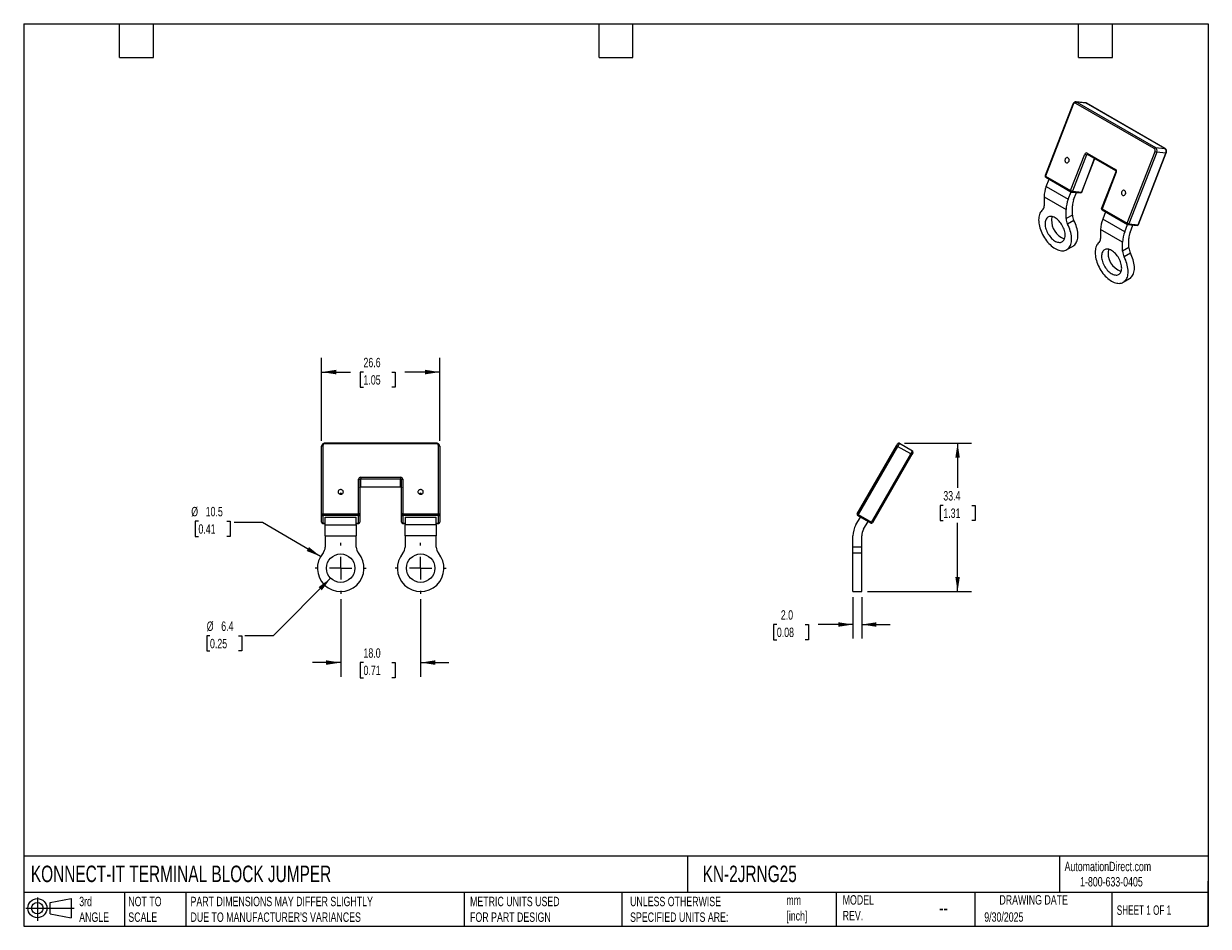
# Model space of a CAD drawing. Header units: millimetres. Extents: x 6 to 273, y 6 to 210.
import ezdxf

# ---------------------------------------------------------------- set-up
doc = ezdxf.new("R2010")
doc.units = ezdxf.units.MM
doc.linetypes.add('SLD-Center', pattern=[19.05, 15.24, -1.27, 1.27, -1.27])
doc.linetypes.add('SLD-Solid', pattern=[0])
doc.layers.add('CENTER', color=40, linetype='SLD-Center')
doc.layers.add('SLD-DEFPOINTS', color=7, linetype='Continuous')
doc.layers.add('DIMENSIONS', color=140, linetype='SLD-Solid', lineweight=25)
doc.layers.add('TEXT', color=140, linetype='SLD-Solid', lineweight=25)
doc.styles.add('SLDTEXTSTYLE0', font='TXT', dxfattribs={"width": 0.7})
doc.styles.add('SLDTEXTSTYLE1', font='TXT', dxfattribs={"width": 0.65})
doc.dimstyles.new('SLDDIMSTYLE0', dxfattribs={"dimtxt": 2.158008, "dimasz": 3.302, "dimexe": 0, "dimexo": 0.0625, "dimgap": 0.539502, "dimtad": 0, "dimtih": 1, "dimtoh": 1, "dimdec": 1, "dimrnd": 1e-09, "dimzin": 12, "dimdsep": 46, "dimtxsty": 'SLDTEXTSTYLE0', "dimsah": 1, "dimcen": 0.09, "dimadec": 0, "dimazin": 3, "dimtfac": 1, "dimtdec": 1, "dimtofl": 0, "dimtmove": 0, "dimatfit": 3, "dimfxl": 0, "dimfrac": 2, "dimtolj": 1, "dimtzin": 12, "dimarcsym": 0})
doc.dimstyles.new('SLDDIMSTYLE1', dxfattribs={"dimtxt": 2.158008, "dimasz": 3.302, "dimexe": 0, "dimexo": 0.0625, "dimgap": 0.539502, "dimtad": 0, "dimtih": 1, "dimtoh": 1, "dimdec": 1, "dimrnd": 1e-09, "dimzin": 4, "dimdsep": 46, "dimtxsty": 'SLDTEXTSTYLE0', "dimsah": 1, "dimcen": 0.09, "dimadec": 0, "dimazin": 1, "dimtfac": 1, "dimtdec": 1, "dimtmove": 0, "dimatfit": 0, "dimfxl": 0, "dimfrac": 2, "dimtolj": 1, "dimtzin": 12, "dimarcsym": 0})
doc.dimstyles.new('SLDDIMSTYLE2', dxfattribs={"dimtxt": 2.158008, "dimasz": 3.302, "dimexe": 0, "dimexo": 0.0625, "dimgap": 0.539502, "dimtad": 0, "dimtih": 1, "dimtoh": 1, "dimdec": 1, "dimrnd": 1e-09, "dimzin": 12, "dimdsep": 46, "dimtxsty": 'SLDTEXTSTYLE0', "dimsah": 1, "dimcen": 0, "dimadec": 0, "dimazin": 3, "dimtfac": 1, "dimtdec": 1, "dimtofl": 0, "dimtmove": 0, "dimatfit": 3, "dimfxl": 0, "dimfrac": 2, "dimtolj": 1, "dimtzin": 12, "dimarcsym": 0})
doc.dimstyles.new('SLDDIMSTYLE3', dxfattribs={"dimtxt": 2.158008, "dimasz": 3.302, "dimexe": 0, "dimexo": 0.0625, "dimgap": 0.539502, "dimtad": 0, "dimtih": 1, "dimtoh": 1, "dimdec": 1, "dimrnd": 1e-09, "dimzin": 12, "dimdsep": 46, "dimtxsty": 'SLDTEXTSTYLE0', "dimsah": 1, "dimcen": 0, "dimadec": 0, "dimazin": 3, "dimtfac": 1, "dimtdec": 1, "dimtofl": 0, "dimtmove": 0, "dimatfit": 3, "dimfxl": 0, "dimfrac": 2, "dimtolj": 1, "dimtzin": 12, "dimarcsym": 0})

# ---------------------------------------------------------------- blocks, each defined once
blk = doc.blocks.new('Block11')
at = {"color": 7, "linetype": 'SLD-Solid', "lineweight": 18}
for p, q in [((0, 2.88), (10.87, 2.88)), ((2.59, 5.31), (2.59, 0)), ((5.48, 4.17), (10.18, 5.03)), ((5.48, 1.6), (5.48, 4.17)), ((10.18, 5.03), (10.18, 0.73)), ((5.48, 1.6), (10.18, 0.73))]:
    blk.add_line(p, q, dxfattribs=at)
for radius in [2.15, 1.29]:
    blk.add_circle((2.59, 2.88), radius, dxfattribs=at)
blk = doc.blocks.new('Block12')
at = {"layer": 'SLD-DEFPOINTS'}
blk.add_blockref('Block11', (0, 0), dxfattribs=at)
blk = doc.blocks.new('_D')
at = {"layer": 'DIMENSIONS'}
for p, q in [((73.42, 115.66), (73.42, 134.29)), ((100.02, 115.66), (100.02, 134.29)), ((73.42, 131.12), (79.92, 131.12)), ((82.85, 131.12), (82.12, 131.12)), ((82.12, 131.12), (82.12, 127.69)), ((89.26, 131.12), (89.98, 131.12)), ((89.98, 131.12), (89.98, 127.69)), ((100.02, 131.12), (92.18, 131.12)), ((82.12, 127.69), (82.85, 127.69)), ((89.98, 127.69), (89.26, 127.69))]:
    blk.add_line(p, q, dxfattribs=at)
for points in [[(73.42, 131.12), (76.72, 130.61), (76.72, 131.63)], [(100.02, 131.12), (96.71, 131.63), (96.71, 130.61)]]:
    blk.add_solid(points, dxfattribs=at)
at = {"layer": 'DIMENSIONS', "char_height": 2.117, "attachment_point": 1, "style": 'SLDTEXTSTYLE0'}
for s, insert in [('26.6', (82.85, 134.33)), ('1.05', (82.85, 130.42))]:
    blk.add_mtext(s, dxfattribs=dict(at, insert=insert))
blk = doc.blocks.new('_D_1')
at = {"layer": 'DIMENSIONS'}
for p, q in [((77.72, 79.96), (77.72, 62.54)), ((95.72, 79.96), (95.72, 62.54)), ((77.72, 65.72), (71.37, 65.72)), ((82.85, 65.72), (82.12, 65.72)), ((82.12, 65.72), (82.12, 62.29)), ((89.26, 65.72), (89.98, 65.72)), ((89.98, 65.72), (89.98, 62.29)), ((95.72, 65.72), (102.07, 65.72)), ((82.12, 62.29), (82.85, 62.29)), ((89.98, 62.29), (89.26, 62.29))]:
    blk.add_line(p, q, dxfattribs=at)
for points in [[(77.72, 65.72), (74.41, 66.23), (74.41, 65.21)], [(95.72, 65.72), (99.02, 65.21), (99.02, 66.23)]]:
    blk.add_solid(points, dxfattribs=at)
at = {"layer": 'DIMENSIONS', "char_height": 2.117, "attachment_point": 1, "style": 'SLDTEXTSTYLE0'}
for s, insert in [('18.0', (82.85, 68.93)), ('0.71', (82.85, 65.02))]:
    blk.add_mtext(s, dxfattribs=dict(at, insert=insert))
blk = doc.blocks.new('_D_2')
at = {"layer": 'DIMENSIONS'}
for p, q in [((75.45, 84.71), (62.51, 71.76)), ((48.29, 71.76), (47.57, 71.76)), ((47.57, 71.76), (47.57, 68.33)), ((54.71, 71.76), (55.43, 71.76)), ((55.43, 71.76), (55.43, 68.33)), ((62.51, 71.76), (56.16, 71.76)), ((47.57, 68.33), (48.29, 68.33)), ((55.43, 68.33), (54.71, 68.33))]:
    blk.add_line(p, q, dxfattribs=at)
blk.add_solid([(75.45, 84.71), (72.76, 82.73), (73.48, 82.01)], dxfattribs=at)
at = {"layer": 'DIMENSIONS', "char_height": 2.117, "attachment_point": 1, "style": 'SLDTEXTSTYLE0'}
for s, insert in [('%%c', (47.56, 74.97)), ('6.4', (50.82, 74.97)), ('0.25', (48.29, 71.06))]:
    blk.add_mtext(s, dxfattribs=dict(at, insert=insert))
blk = doc.blocks.new('_D_3')
at = {"layer": 'DIMENSIONS'}
for p, q in [((45.69, 97.55), (44.97, 97.55)), ((44.97, 97.55), (44.97, 94.13)), ((52.11, 97.55), (52.83, 97.55)), ((52.83, 97.55), (52.83, 94.13)), ((60.09, 97.25), (53.74, 97.25)), ((73.18, 89.61), (60.09, 97.25)), ((44.97, 94.13), (45.69, 94.13)), ((52.83, 94.13), (52.11, 94.13))]:
    blk.add_line(p, q, dxfattribs=at)
blk.add_solid([(73.18, 89.61), (70.59, 91.72), (70.07, 90.84)], dxfattribs=at)
at = {"layer": 'DIMENSIONS', "char_height": 2.117, "attachment_point": 1, "style": 'SLDTEXTSTYLE0'}
for s, insert in [('%%c', (44.07, 100.77)), ('10.5', (47.32, 100.77)), ('0.41', (45.69, 96.85))]:
    blk.add_mtext(s, dxfattribs=dict(at, insert=insert))
blk = doc.blocks.new('SW_CENTERMARKSYMBOL_0')
at = {"layer": 'CENTER', "color": 0}
for p, q in [((0, 5.08), (0, 5.74)), ((0, 0), (-2.54, 0)), ((0, 0), (0, 2.54)), ((0, 0), (0, -2.54)), ((0, 0), (2.54, 0)), ((5.08, 0), (5.74, 0)), ((-5.08, 0), (-5.74, 0)), ((0, -5.08), (0, -5.74))]:
    blk.add_line(p, q, dxfattribs=at)
blk = doc.blocks.new('SW_CENTERMARKSYMBOL_1')
at = {"layer": 'CENTER', "color": 0}
for p, q in [((0, 5.08), (0, 5.74)), ((0, 0), (-2.54, 0)), ((0, 0), (0, 2.54)), ((0, 0), (0, -2.54)), ((0, 0), (2.54, 0)), ((5.08, 0), (5.74, 0)), ((-5.08, 0), (-5.74, 0)), ((0, -5.08), (0, -5.74))]:
    blk.add_line(p, q, dxfattribs=at)
blk = doc.blocks.new('_D_4')
at = {"layer": 'DIMENSIONS'}
for p, q in [((204.62, 115.12), (219.77, 115.12)), ((216.6, 115.12), (216.6, 105.03)), ((213.39, 101.11), (212.67, 101.11)), ((212.67, 101.11), (212.67, 97.68)), ((219.8, 101.11), (220.53, 101.11)), ((220.53, 101.11), (220.53, 97.68)), ((212.67, 97.68), (213.39, 97.68)), ((216.6, 81.72), (216.6, 97.2)), ((220.53, 97.68), (219.8, 97.68)), ((196.31, 81.72), (219.77, 81.72))]:
    blk.add_line(p, q, dxfattribs=at)
for points in [[(216.6, 115.12), (216.09, 111.82), (217.11, 111.82)], [(216.6, 81.72), (217.11, 85.02), (216.09, 85.02)]]:
    blk.add_solid(points, dxfattribs=at)
at = {"layer": 'DIMENSIONS', "char_height": 2.117, "attachment_point": 1, "style": 'SLDTEXTSTYLE0'}
for s, insert in [('33.4', (213.39, 104.33)), ('1.31', (213.39, 100.41))]:
    blk.add_mtext(s, dxfattribs=dict(at, insert=insert))
blk = doc.blocks.new('_D_5')
at = {"layer": 'DIMENSIONS'}
for p, q in [((193.04, 80.45), (193.04, 71.12)), ((195.04, 80.45), (195.04, 71.12)), ((175.91, 74.29), (175.18, 74.29)), ((175.18, 74.29), (175.18, 70.86)), ((182.32, 74.29), (183.05, 74.29)), ((183.05, 74.29), (183.05, 70.86)), ((193.04, 74.29), (185.25, 74.29)), ((195.04, 74.29), (201.39, 74.29)), ((175.18, 70.86), (175.91, 70.86)), ((183.05, 70.86), (182.32, 70.86))]:
    blk.add_line(p, q, dxfattribs=at)
for points in [[(193.04, 74.29), (189.74, 74.8), (189.74, 73.78)], [(195.04, 74.29), (198.34, 73.78), (198.34, 74.8)]]:
    blk.add_solid(points, dxfattribs=at)
at = {"layer": 'DIMENSIONS', "char_height": 2.117, "attachment_point": 1, "style": 'SLDTEXTSTYLE0'}
for s, insert in [('2.0', (176.81, 77.5)), ('0.08', (175.91, 73.59))]:
    blk.add_mtext(s, dxfattribs=dict(at, insert=insert))

msp = doc.modelspace()

# ---------------------------------------------------------------- linework, layer by layer
for p, q in [((242.57, 191.46), (236.31, 175.34)), ((242.66, 191.37), (236.4, 175.24)), ((260.87, 181.42), (243.19, 191.62)), ((245.35, 191.76), (243.27, 191.95)), ((243.48, 191.88), (261.16, 181.68)), ((245.56, 191.69), (243.48, 191.88)), ((263.24, 181.49), (245.56, 191.69)), ((263.28, 181.48), (245.61, 191.68)), ((261.16, 181.68), (263.24, 181.49)), ((242.06, 171.98), (245.24, 180.18)), ((245.64, 180.04), (242.46, 171.84)), ((244.54, 171.65), (247.46, 179.2)), ((244.61, 171.67), (247.52, 179.17)), ((246.07, 180), (245.64, 180.04)), ((245.77, 180.43), (252.14, 176.76)), ((245.81, 180.15), (252.17, 176.48)), ((254.79, 164.63), (261.05, 180.76)), ((261.44, 180.62), (255.18, 164.49)), ((257.27, 164.3), (263.52, 180.43)), ((257.33, 164.32), (263.59, 180.45)), ((263.52, 180.43), (261.44, 180.62)), ((252.22, 176.19), (249.04, 167.99)), ((252.31, 176.1), (249.13, 167.9)), ((236.4, 175.24), (242.06, 171.98)), ((236.44, 174.97), (242.09, 171.7)), ((236.56, 172.89), (237.19, 174.53)), ((236.56, 172.89), (241.51, 170.03)), ((241.51, 170.03), (242.14, 171.68)), ((242.22, 171.66), (244.3, 171.48)), ((242.46, 171.84), (244.54, 171.65)), ((242.73, 169.93), (243.37, 171.56)), ((236.08, 170.58), (241.03, 167.72)), ((236.08, 170.58), (236.08, 168.51)), ((242.45, 166.47), (242.45, 168.54)), ((241.03, 165.66), (241.03, 167.72)), ((242.45, 166.47), (241.03, 165.66)), ((249.13, 167.9), (254.79, 164.63)), ((249.16, 167.62), (254.82, 164.35)), ((249.92, 167.18), (249.29, 165.54)), ((254.24, 162.69), (249.29, 165.54)), ((242.79, 165.21), (241.37, 164.4)), ((253.76, 160.37), (248.81, 163.23)), ((248.81, 163.23), (248.81, 161.17)), ((254.24, 162.69), (254.87, 164.33)), ((254.95, 164.31), (257.03, 164.13)), ((255.18, 164.49), (257.27, 164.3)), ((255.46, 162.58), (256.09, 164.21)), ((253.76, 158.31), (253.76, 160.37)), ((255.18, 159.13), (255.18, 161.19)), ((241.18, 158.68), (242.6, 159.5)), ((255.18, 159.13), (253.76, 158.31)), ((255.52, 157.86), (254.1, 157.05)), ((253.91, 151.33), (255.33, 152.15)), ((99.22, 115.12), (74.22, 115.12)), ((74.22, 115.12), (74.22, 114.97)), ((99.22, 114.97), (74.22, 114.97)), ((99.22, 115.12), (99.22, 114.97)), ((202.84, 114.54), (203.09, 114.97)), ((203.5, 115.08), (203.1, 114.39)), ((203.5, 115.08), (206.45, 113.38)), ((73.42, 99.06), (73.42, 114.39)), ((73.72, 114.54), (73.72, 99.21)), ((99.72, 99.21), (99.72, 114.54)), ((100.02, 114.39), (100.02, 99.06)), ((193.99, 99.21), (202.84, 114.54)), ((203.1, 114.39), (194.25, 99.06)), ((197.2, 97.36), (206.05, 112.69)), ((206.31, 112.54), (197.46, 97.21)), ((202.84, 114.54), (203.1, 114.39)), ((206.05, 112.69), (203.1, 114.39)), ((206.05, 112.69), (206.45, 113.38)), ((206.05, 112.69), (206.31, 112.54)), ((206.56, 112.97), (206.31, 112.54)), ((81.72, 99.21), (81.72, 107)), ((82.02, 106.85), (82.02, 99.06)), ((82.22, 107.43), (91.22, 107.43)), ((82.22, 107.43), (82.22, 107.02)), ((91.22, 107.02), (82.22, 107.02)), ((82.22, 105.32), (82.22, 107.02)), ((91.22, 107.43), (91.22, 107.02)), ((91.22, 105.32), (91.22, 107.02)), ((91.42, 99.06), (91.42, 106.85)), ((91.72, 107), (91.72, 99.21)), ((82.22, 105.32), (91.22, 105.32)), ((82.22, 105.28), (82.22, 105.32)), ((82.22, 105.28), (91.22, 105.28)), ((91.22, 105.28), (91.22, 105.32)), ((73.42, 97.36), (73.42, 99.06)), ((73.72, 98.8), (73.72, 99.21)), ((73.72, 99.21), (81.72, 99.21)), ((81.72, 98.8), (73.72, 98.8)), ((73.72, 98.8), (73.72, 97.1)), ((81.72, 98.8), (81.72, 99.21)), ((81.72, 97.1), (81.72, 98.8)), ((82.02, 99.06), (82.02, 97.36)), ((91.42, 97.36), (91.42, 99.06)), ((91.72, 99.21), (91.72, 98.8)), ((91.72, 99.21), (99.72, 99.21)), ((99.72, 98.8), (91.72, 98.8)), ((91.72, 98.8), (91.72, 97.1)), ((99.72, 99.21), (99.72, 98.8)), ((99.72, 97.1), (99.72, 98.8)), ((100.02, 99.06), (100.02, 97.36)), ((193.99, 99.21), (194.25, 99.06)), ((194.25, 99.06), (194.1, 98.8)), ((197.05, 97.1), (194.1, 98.8)), ((194.25, 99.06), (197.2, 97.36)), ((73.72, 97.1), (74.22, 97.1)), ((73.72, 97.06), (73.72, 97.1)), ((73.72, 97.06), (74.22, 97.06)), ((74.22, 98.45), (81.22, 98.45)), ((74.22, 96.72), (74.22, 98.45)), ((74.22, 94.22), (74.22, 96.72)), ((74.22, 96.72), (81.22, 96.72)), ((81.22, 96.72), (81.22, 98.45)), ((81.22, 97.1), (81.72, 97.1)), ((81.22, 97.06), (81.72, 97.06)), ((81.22, 96.72), (81.22, 94.22)), ((81.72, 97.06), (81.72, 97.1)), ((91.72, 97.1), (92.22, 97.1)), ((91.72, 97.1), (91.72, 97.06)), ((91.72, 97.06), (92.22, 97.06)), ((92.22, 98.45), (99.22, 98.45)), ((92.22, 98.45), (92.22, 96.72)), ((99.22, 96.72), (92.22, 96.72)), ((92.22, 94.22), (92.22, 96.72)), ((99.22, 96.72), (99.22, 98.45)), ((99.22, 97.1), (99.72, 97.1)), ((99.22, 97.06), (99.72, 97.06)), ((99.22, 96.72), (99.22, 94.22)), ((99.72, 97.1), (99.72, 97.06)), ((193.71, 96.72), (194.71, 98.45)), ((195.44, 95.72), (196.44, 97.45)), ((197.05, 97.1), (197.2, 97.36)), ((197.2, 97.36), (197.46, 97.21)), ((74.22, 94.22), (81.22, 94.22)), ((74.22, 94.22), (74.22, 91.69)), ((81.22, 91.69), (81.22, 94.22)), ((92.22, 94.22), (92.22, 91.69)), ((99.22, 94.22), (92.22, 94.22)), ((99.22, 91.69), (99.22, 94.22)), ((193.04, 91.69), (193.04, 94.22)), ((195.04, 91.69), (195.04, 94.22)), ((195.04, 91.69), (193.04, 91.69)), ((193.04, 90.39), (193.04, 91.69)), ((195.04, 90.39), (195.04, 91.69)), ((195.04, 90.39), (193.04, 90.39)), ((193.04, 81.72), (193.04, 90.39)), ((195.04, 81.72), (195.04, 90.39)), ((193.04, 81.72), (195.04, 81.72))]:
    msp.add_line(p, q)
at = {"flags": 128}
for points in [[(243.27, 191.95), (243.37, 191.93), (243.48, 191.88)], [(245.56, 191.69), (245.45, 191.74), (245.35, 191.76)], [(245.56, 191.69), (245.6, 191.69), (245.61, 191.68)], [(263.24, 181.49), (263.27, 181.48), (263.28, 181.48)], [(241.67, 178.56), (241.71, 178.69), (241.72, 178.83), (241.71, 178.97), (241.67, 179.1), (241.61, 179.21), (241.53, 179.3), (241.43, 179.36), (241.33, 179.4), (241.22, 179.4), (241.11, 179.37), (241.01, 179.31), (240.92, 179.22), (240.85, 179.11), (240.8, 178.98), (240.78, 178.85), (240.78, 178.71), (240.8, 178.57), (240.85, 178.45), (240.92, 178.35), (241.01, 178.27), (241.11, 178.22), (241.22, 178.21), (241.33, 178.22), (241.44, 178.27), (241.53, 178.34), (241.61, 178.44), (241.67, 178.56)], [(245.77, 180.43), (245.76, 180.38), (245.75, 180.32), (245.74, 180.28), (245.75, 180.23), (245.77, 180.2), (245.79, 180.17), (245.81, 180.15)], [(263.52, 180.43), (263.56, 180.43), (263.58, 180.44), (263.59, 180.45), (263.59, 180.45)], [(252.14, 176.76), (252.12, 176.7), (252.11, 176.65), (252.11, 176.6), (252.12, 176.56), (252.13, 176.52), (252.15, 176.49), (252.17, 176.48)], [(252.31, 176.1), (252.28, 176.12), (252.25, 176.14), (252.23, 176.16), (252.22, 176.18), (252.22, 176.19)], [(236.44, 174.97), (236.42, 174.98), (236.4, 175.01), (236.38, 175.05), (236.38, 175.09), (236.38, 175.14), (236.39, 175.19), (236.4, 175.24)], [(242.09, 171.7), (242.08, 171.71), (242.05, 171.74), (242.04, 171.78), (242.03, 171.82), (242.03, 171.87), (242.04, 171.92), (242.06, 171.98)], [(244.61, 171.67), (244.6, 171.66), (244.59, 171.66), (244.57, 171.65), (244.54, 171.65)], [(254.4, 171.21), (254.44, 171.34), (254.45, 171.48), (254.44, 171.62), (254.4, 171.75), (254.34, 171.86), (254.26, 171.95), (254.16, 172.02), (254.06, 172.05), (253.95, 172.05), (253.84, 172.02), (253.74, 171.96), (253.65, 171.87), (253.58, 171.76), (253.53, 171.64), (253.5, 171.5), (253.5, 171.36), (253.53, 171.23), (253.58, 171.11), (253.65, 171), (253.74, 170.93), (253.84, 170.88), (253.95, 170.86), (254.06, 170.87), (254.16, 170.92), (254.26, 170.99), (254.34, 171.09), (254.4, 171.21)], [(235.74, 167.65), (235.56, 167.49), (235.4, 167.3), (235.26, 167.09), (235.13, 166.86), (235.03, 166.6), (234.95, 166.32), (234.89, 166.02), (234.86, 165.71), (234.85, 165.38), (234.86, 165.04), (234.89, 164.68), (234.95, 164.32), (235.03, 163.95), (235.13, 163.57), (235.25, 163.2), (235.39, 162.82), (235.55, 162.45), (235.73, 162.08), (235.93, 161.72), (236.15, 161.36), (236.37, 161.02), (236.62, 160.7), (236.87, 160.38), (237.14, 160.09), (237.41, 159.82), (237.69, 159.56), (237.98, 159.33), (238.27, 159.12), (238.56, 158.94), (238.85, 158.79), (239.14, 158.66), (239.43, 158.56), (239.71, 158.49), (239.98, 158.45), (240.25, 158.44), (240.5, 158.45), (240.74, 158.5), (240.97, 158.58), (241.19, 158.68), (241.38, 158.82), (241.56, 158.98), (241.73, 159.16), (241.87, 159.38), (241.99, 159.61), (242.09, 159.87), (242.17, 160.15), (242.23, 160.45), (242.26, 160.76), (242.27, 161.09), (242.26, 161.44), (242.22, 161.79), (242.17, 162.16), (242.09, 162.53), (241.98, 162.9), (241.86, 163.28), (241.72, 163.65), (241.56, 164.03), (241.37, 164.4)], [(238.56, 165.84), (238.33, 165.96), (238.11, 166.05), (237.89, 166.11), (237.68, 166.14), (237.48, 166.15), (237.28, 166.12), (237.1, 166.07), (236.94, 165.99), (236.79, 165.88), (236.66, 165.74), (236.55, 165.58), (236.45, 165.4), (236.38, 165.19), (236.33, 164.97), (236.3, 164.73), (236.3, 164.47), (236.31, 164.2), (236.35, 163.92), (236.41, 163.63), (236.5, 163.34), (236.6, 163.05), (236.72, 162.76), (236.86, 162.48), (237.02, 162.2), (237.19, 161.93), (237.38, 161.68), (237.58, 161.44), (237.78, 161.22), (238, 161.02), (238.22, 160.84), (238.45, 160.68), (238.67, 160.55), (238.9, 160.45), (239.12, 160.37), (239.33, 160.33), (239.54, 160.31), (239.74, 160.32), (239.92, 160.36), (240.1, 160.42), (240.26, 160.52), (240.4, 160.64), (240.52, 160.79), (240.62, 160.96), (240.7, 161.16), (240.76, 161.37), (240.8, 161.61), (240.82, 161.86), (240.81, 162.12), (240.79, 162.4), (240.74, 162.68), (240.66, 162.97), (240.57, 163.26), (240.46, 163.55), (240.33, 163.84), (240.18, 164.12), (240.01, 164.39), (239.83, 164.65), (239.64, 164.9), (239.44, 165.13), (239.23, 165.34), (239.01, 165.53), (238.78, 165.7), (238.56, 165.84)], [(249.13, 167.9), (249.09, 167.92), (249.06, 167.94), (249.04, 167.96), (249.03, 167.98), (249.04, 167.99)], [(249.13, 167.9), (249.11, 167.84), (249.1, 167.79), (249.1, 167.74), (249.11, 167.7), (249.12, 167.66), (249.15, 167.63), (249.16, 167.62)], [(242.6, 159.5), (242.6, 159.5), (242.8, 159.63), (242.98, 159.79), (243.14, 159.98), (243.28, 160.19), (243.4, 160.43), (243.51, 160.69), (243.58, 160.97), (243.64, 161.26), (243.67, 161.58), (243.69, 161.91), (243.67, 162.25), (243.64, 162.61), (243.58, 162.97), (243.5, 163.34), (243.4, 163.72), (243.28, 164.09), (243.13, 164.47), (242.97, 164.84), (242.79, 165.21)], [(254.79, 164.63), (254.77, 164.58), (254.76, 164.52), (254.76, 164.48), (254.77, 164.43), (254.78, 164.4), (254.8, 164.37), (254.82, 164.35)], [(257.27, 164.3), (257.3, 164.3), (257.32, 164.31), (257.33, 164.32), (257.33, 164.32)], [(248.47, 160.3), (248.29, 160.14), (248.13, 159.95), (247.98, 159.74), (247.86, 159.51), (247.76, 159.25), (247.68, 158.97), (247.62, 158.68), (247.59, 158.36), (247.57, 158.03), (247.59, 157.69), (247.62, 157.33), (247.68, 156.97), (247.75, 156.6), (247.85, 156.23), (247.98, 155.85), (248.12, 155.47), (248.28, 155.1), (248.46, 154.73), (248.66, 154.37), (248.87, 154.02), (249.1, 153.68), (249.34, 153.35), (249.6, 153.04), (249.86, 152.74), (250.14, 152.47), (250.42, 152.21), (250.71, 151.98), (250.99, 151.78), (251.29, 151.59), (251.58, 151.44), (251.87, 151.31), (252.15, 151.21), (252.43, 151.14), (252.71, 151.1), (252.97, 151.09), (253.23, 151.11), (253.47, 151.15), (253.7, 151.23), (253.91, 151.34), (254.11, 151.47), (254.29, 151.63), (254.45, 151.82), (254.6, 152.03), (254.72, 152.26), (254.82, 152.52), (254.9, 152.8), (254.95, 153.1), (254.99, 153.42), (255, 153.75), (254.99, 154.09), (254.95, 154.44), (254.89, 154.81), (254.81, 155.18), (254.71, 155.55), (254.59, 155.93), (254.45, 156.31), (254.28, 156.68), (254.1, 157.05)], [(251.29, 158.49), (251.06, 158.61), (250.84, 158.7), (250.62, 158.76), (250.41, 158.8), (250.2, 158.8), (250.01, 158.78), (249.83, 158.72), (249.67, 158.64), (249.52, 158.53), (249.39, 158.4), (249.27, 158.24), (249.18, 158.05), (249.11, 157.85), (249.06, 157.62), (249.03, 157.38), (249.02, 157.12), (249.04, 156.85), (249.08, 156.57), (249.14, 156.29), (249.22, 156), (249.33, 155.71), (249.45, 155.42), (249.59, 155.13), (249.75, 154.85), (249.92, 154.59), (250.11, 154.33), (250.3, 154.09), (250.51, 153.87), (250.73, 153.67), (250.95, 153.49), (251.17, 153.34), (251.4, 153.21), (251.62, 153.1), (251.84, 153.03), (252.06, 152.98), (252.27, 152.96), (252.47, 152.97), (252.65, 153.01), (252.83, 153.08), (252.98, 153.17), (253.12, 153.3), (253.25, 153.44), (253.35, 153.62), (253.43, 153.81), (253.49, 154.03), (253.53, 154.26), (253.55, 154.51), (253.54, 154.77), (253.51, 155.05), (253.46, 155.33), (253.39, 155.62), (253.3, 155.91), (253.19, 156.2), (253.06, 156.49), (252.91, 156.77), (252.74, 157.04), (252.56, 157.3), (252.37, 157.55), (252.17, 157.78), (251.95, 157.99), (251.73, 158.18), (251.51, 158.35), (251.29, 158.49)], [(255.33, 152.15), (255.33, 152.15), (255.53, 152.29), (255.71, 152.45), (255.87, 152.63), (256.01, 152.85), (256.13, 153.08), (256.23, 153.34), (256.31, 153.62), (256.37, 153.92), (256.4, 154.23), (256.41, 154.56), (256.4, 154.91), (256.37, 155.26), (256.31, 155.62), (256.23, 155.99), (256.13, 156.37), (256, 156.75), (255.86, 157.12), (255.7, 157.5), (255.52, 157.86)], [(73.42, 114.39), (73.42, 114.41), (73.44, 114.44), (73.47, 114.47), (73.5, 114.49), (73.55, 114.51), (73.6, 114.52), (73.66, 114.53), (73.72, 114.54)], [(99.72, 114.54), (99.78, 114.53), (99.83, 114.52), (99.88, 114.51), (99.93, 114.49), (99.97, 114.47), (99.99, 114.44), (100.01, 114.41), (100.02, 114.39)], [(82.02, 106.85), (82.01, 106.88), (81.99, 106.91), (81.97, 106.93), (81.93, 106.96), (81.88, 106.98), (81.83, 106.99), (81.78, 107), (81.72, 107)], [(91.72, 107), (91.66, 107), (91.6, 106.99), (91.55, 106.98), (91.5, 106.96), (91.47, 106.93), (91.44, 106.91), (91.42, 106.88), (91.42, 106.85)], [(78.32, 104.14), (78.3, 104.26), (78.25, 104.38), (78.18, 104.48), (78.07, 104.56), (77.95, 104.62), (77.82, 104.66), (77.68, 104.66), (77.54, 104.64), (77.42, 104.59), (77.3, 104.52), (77.22, 104.43), (77.15, 104.32), (77.12, 104.2), (77.12, 104.08), (77.15, 103.97), (77.22, 103.86), (77.3, 103.77), (77.42, 103.69), (77.54, 103.65), (77.68, 103.62), (77.82, 103.63), (77.95, 103.67), (78.07, 103.73), (78.18, 103.81), (78.25, 103.91), (78.3, 104.02), (78.32, 104.14)], [(96.32, 104.14), (96.3, 104.26), (96.25, 104.38), (96.18, 104.48), (96.07, 104.56), (95.95, 104.62), (95.82, 104.66), (95.68, 104.66), (95.54, 104.64), (95.42, 104.59), (95.3, 104.52), (95.22, 104.43), (95.15, 104.32), (95.12, 104.2), (95.12, 104.08), (95.15, 103.97), (95.22, 103.86), (95.3, 103.77), (95.42, 103.69), (95.54, 103.65), (95.68, 103.62), (95.82, 103.63), (95.95, 103.67), (96.07, 103.73), (96.18, 103.81), (96.25, 103.91), (96.3, 104.02), (96.32, 104.14)], [(73.42, 99.06), (73.42, 99.09), (73.44, 99.11), (73.47, 99.14), (73.5, 99.16), (73.55, 99.18), (73.6, 99.2), (73.66, 99.2), (73.72, 99.21)], [(82.02, 99.06), (82.01, 99.09), (81.99, 99.11), (81.97, 99.14), (81.93, 99.16), (81.88, 99.18), (81.83, 99.2), (81.78, 99.2), (81.72, 99.21)], [(91.72, 99.21), (91.66, 99.2), (91.6, 99.2), (91.55, 99.18), (91.5, 99.16), (91.47, 99.14), (91.44, 99.11), (91.42, 99.09), (91.42, 99.06)], [(99.72, 99.21), (99.78, 99.2), (99.83, 99.2), (99.88, 99.18), (99.93, 99.16), (99.97, 99.14), (99.99, 99.11), (100.01, 99.09), (100.02, 99.06)]]:
    msp.add_lwpolyline(points, dxfattribs=at)
for centre in [(77.72, 86.97), (95.72, 86.97)]:
    msp.add_circle(centre, 3.2)
for centre, radius, start, end in [((242.71, 191.52), 0.152, 200.2633, 252.1043), ((243.03, 191.28), 0.38, 64.7492, 165.9983), ((243.53, 191.53), 0.356, 98.6007, 164.5265), ((261.21, 181.32), 0.356, 98.6007, 164.5265), ((260.55, 180.98), 0.543, 336.0238, 53.9768), ((260.65, 180.97), 0.869, 336.0238, 53.9768), ((262.73, 180.79), 0.869, 336.0238, 53.9768), ((241.96, 178.74), 0.284, 146.8521, 202.9288), ((245.61, 180.09), 0.38, 64.7492, 165.9983), ((245.81, 181.17), 1.14, 240.1095, 261.2221), ((245.8, 179.99), 0.166, 89.9649, 163.1061), ((261.62, 181.75), 1.14, 240.1095, 261.2221), ((251.82, 176.32), 0.543, 336.0238, 53.9768), ((236.59, 175.23), 0.3, 158.7943, 240.0027), ((236.45, 175.39), 0.152, 200.2633, 252.1043), ((242.59, 170.45), 6.51, 157.9788, 178.8918), ((242.63, 172.97), 1.14, 240.1095, 261.2221), ((242.24, 171.96), 0.3, 240.0027, 264.8905), ((242.22, 171.9), 0.24, 268.2619, 344.6162), ((244.33, 171.78), 0.3, 264.8905, 338.7943), ((244.3, 171.72), 0.249, 269.7602, 343.1179), ((254.68, 171.39), 0.284, 146.8521, 202.9288), ((235.03, 168.43), 1.06, 312.4554, 4.5601), ((247.54, 167.59), 6.51, 157.9788, 178.8918), ((246.35, 168.46), 3.91, 157.9788, 178.8918), ((242.26, 165.31), 4.51, 169.6546, 239.4378), ((243.84, 165.74), 2.81, 181.7178, 208.5753), ((245.26, 166.56), 2.81, 181.7178, 208.5753), ((255.32, 163.1), 6.51, 157.9788, 178.8918), ((249.31, 167.88), 0.3, 158.7943, 240.0027), ((255.36, 165.62), 1.14, 240.1095, 261.2221), ((254.97, 164.61), 0.3, 240.0027, 264.8905), ((254.95, 164.55), 0.24, 268.2619, 344.6162), ((257.05, 164.43), 0.3, 264.8905, 338.7943), ((257.03, 164.38), 0.249, 269.7602, 343.1179), ((241.14, 163.38), 2.27, 238.9756, 258.7683), ((247.75, 161.08), 1.06, 312.4554, 4.5601), ((260.27, 160.25), 6.51, 157.9788, 178.8918), ((259.08, 161.11), 3.91, 157.9788, 178.8918), ((254.82, 157.92), 4.35, 168.6752, 251.3194), ((256.57, 158.39), 2.81, 181.7178, 208.5753), ((257.99, 159.21), 2.81, 181.7178, 208.5753), ((74.19, 114.5), 0.47, 86.1887, 175.5981), ((99.25, 114.5), 0.47, 4.4019, 93.8113), ((203.35, 114.82), 0.3, 60, 150), ((206.3, 113.12), 0.3, 330, 60), ((82.19, 106.97), 0.47, 86.1887, 175.5981), ((82.2, 106.84), 0.188, 86.1887, 175.5981), ((91.25, 106.97), 0.47, 4.4019, 93.8113), ((91.23, 106.84), 0.188, 4.4019, 93.8113), ((82.2, 105.14), 0.188, 86.1887, 175.5981), ((91.23, 105.14), 0.188, 4.4019, 93.8113), ((77.72, 103.61), 0.24, 12.1086, 167.8914), ((95.72, 103.61), 0.24, 12.1086, 167.8914), ((73.7, 99.08), 0.282, 184.4019, 273.8113), ((81.74, 99.08), 0.282, 266.1887, 355.5981), ((91.7, 99.08), 0.282, 184.4019, 273.8113), ((99.74, 99.08), 0.282, 266.1887, 355.5981), ((194.25, 99.06), 0.3, 150, 240), ((73.72, 97.36), 0.3, 180, 270), ((73.7, 97.38), 0.282, 184.4019, 273.8113), ((81.72, 97.36), 0.3, 270, 0), ((81.74, 97.38), 0.282, 266.1887, 355.5981), ((91.72, 97.36), 0.3, 180, 270), ((91.7, 97.38), 0.282, 184.4019, 273.8113), ((99.72, 97.36), 0.3, 270, 0), ((99.74, 97.38), 0.282, 266.1887, 355.5981), ((198.04, 94.22), 5, 150, 180), ((197.2, 97.36), 0.3, 240, 330), ((198.04, 94.22), 3, 150, 180), ((72.22, 91.69), 2, 319.3428, 0), ((83.22, 91.69), 2, 180, 220.6572), ((90.22, 91.69), 2, 319.3428, 0), ((101.22, 91.69), 2, 180, 220.6572), ((77.72, 86.97), 5.25, 139.3428, 40.6572), ((95.72, 86.97), 5.25, 139.3428, 40.6572)]:
    msp.add_arc(centre, radius, start, end)
for points, knots in [([(243.27, 191.95), (243.24, 191.95), (243.16, 191.95), (243.05, 191.93), (242.92, 191.88), (242.81, 191.81), (242.71, 191.72), (242.63, 191.6), (242.59, 191.51), (242.57, 191.46)], [0, 0, 0, 0, 0.1008374, 0.247044, 0.3927262, 0.5395773, 0.6888181, 0.8409369, 1, 1, 1, 1]), ([(245.61, 191.68), (245.58, 191.7), (245.51, 191.73), (245.42, 191.76), (245.36, 191.76), (245.35, 191.76)], [0, 0, 0, 0, 0.344909, 0.834209, 1, 1, 1, 1]), ([(263.59, 180.45), (263.6, 180.48), (263.63, 180.55), (263.65, 180.68), (263.66, 180.84), (263.63, 180.99), (263.59, 181.13), (263.51, 181.27), (263.42, 181.38), (263.34, 181.44), (263.3, 181.47), (263.28, 181.48)], [0, 0, 0, 0, 0.077316, 0.204779, 0.333016, 0.462145, 0.592056, 0.722305, 0.851924, 0.967223, 1, 1, 1, 1]), ([(245.8, 180.16), (245.8, 180.16), (245.8, 180.16), (245.8, 180.16), (245.81, 180.15)], [0, 0, 0, 0, 0.118992, 1, 1, 1, 1]), ([(252.17, 176.48), (252.17, 176.48), (252.18, 176.47), (252.2, 176.46), (252.22, 176.41), (252.24, 176.34), (252.24, 176.27), (252.23, 176.22), (252.22, 176.19), (252.22, 176.19)], [0, 0, 0, 0, 0.0856825, 0.2648235, 0.4475593, 0.6208672, 0.788582, 0.9563005, 1, 1, 1, 1]), ([(74.22, 115.12), (74.19, 115.12), (74.1, 115.11), (73.97, 115.09), (73.83, 115.03), (73.7, 114.95), (73.59, 114.85), (73.51, 114.73), (73.45, 114.6), (73.42, 114.48), (73.42, 114.41), (73.42, 114.39)], [0, 0, 0, 0, 0.07645, 0.200089, 0.324243, 0.448465, 0.572269, 0.695085, 0.816432, 0.936125, 1, 1, 1, 1]), ([(100.02, 114.39), (100.02, 114.42), (100.01, 114.5), (99.98, 114.62), (99.92, 114.74), (99.84, 114.86), (99.73, 114.95), (99.61, 115.03), (99.47, 115.09), (99.34, 115.11), (99.25, 115.12), (99.22, 115.12)], [0, 0, 0, 0, 0.08227, 0.199318, 0.316169, 0.433459, 0.551728, 0.671255, 0.792061, 0.913991, 1, 1, 1, 1]), ([(82.02, 105.15), (82.02, 105.15), (82.02, 105.17), (82.02, 105.19), (82.05, 105.23), (82.1, 105.26), (82.16, 105.28), (82.2, 105.28), (82.22, 105.28)], [0, 0, 0, 0, 0.0842327, 0.31141, 0.5057304, 0.685145, 0.852094, 1, 1, 1, 1]), ([(91.22, 105.28), (91.23, 105.28), (91.26, 105.28), (91.31, 105.27), (91.36, 105.24), (91.4, 105.21), (91.41, 105.18), (91.42, 105.16), (91.42, 105.15)], [0, 0, 0, 0, 0.076461, 0.244946, 0.419331, 0.605221, 0.810866, 1, 1, 1, 1])]:
    msp.add_open_spline(points, degree=3, knots=knots)
at = {"layer": 'TEXT'}
for p, q in [((6.35, 209.55), (273.05, 209.55)), ((6.35, 209.55), (6.35, 6.35)), ((27.94, 201.93), (27.94, 209.55)), ((35.56, 201.93), (35.56, 209.55)), ((135.89, 201.93), (135.89, 209.55)), ((143.51, 201.93), (143.51, 209.55)), ((243.84, 201.93), (243.84, 209.55)), ((251.46, 201.93), (251.46, 209.55)), ((273.05, 209.55), (273.05, 6.35)), ((27.94, 201.93), (35.56, 201.93)), ((135.89, 201.93), (143.51, 201.93)), ((243.84, 201.93), (251.46, 201.93)), ((273.05, 22.13), (6.35, 22.13)), ((155.76, 22.13), (155.76, 13.97)), ((239.58, 22.13), (239.58, 13.97)), ((273.05, 6.35), (273.05, 16.51)), ((273.05, 13.97), (6.35, 13.97)), ((29.04, 13.97), (29.04, 6.35)), ((42.84, 13.97), (42.84, 6.35)), ((105.48, 13.97), (105.48, 6.35)), ((141, 13.97), (141, 6.35)), ((189.3, 13.97), (189.3, 6.35)), ((220.47, 13.97), (220.47, 6.35)), ((251.35, 13.97), (251.35, 6.35)), ((6.35, 6.35), (273.05, 6.35))]:
    msp.add_line(p, q, dxfattribs=at)

# ---------------------------------------------------------------- block references
at = {"layer": 'CENTER'}
for name, p in [('SW_CENTERMARKSYMBOL_0', (77.72, 86.97)), ('SW_CENTERMARKSYMBOL_1', (95.72, 86.97))]:
    msp.add_blockref(name, p, dxfattribs=at)
at = {"layer": 'SLD-DEFPOINTS'}
msp.add_blockref('Block12', (6.84, 7.55), dxfattribs=at)

# ---------------------------------------------------------------- texts
at = {"layer": 'TEXT'}
for s, insert, char_height, attachment_point, style in [('KONNECT-IT TERMINAL BLOCK JUMPER', (7.97, 20.01), 3.7042, 1, 'SLDTEXTSTYLE0'), ('KN-2JRNG25', (159.21, 20.01), 3.704, 1, 'SLDTEXTSTYLE0'), ('AutomationDirect.com', (240.69, 20.88), 2.1167, 1, 'SLDTEXTSTYLE0'), ('1-800-633-0405', (244.19, 17.44), 2.1167, 1, 'SLDTEXTSTYLE0'), ('MODEL ^JREV.', (190.73, 13.36), 2.1167, 1, 'SLDTEXTSTYLE0'), ('DRAWING DATE', (233.73, 13.36), 2.1167, 2, 'SLDTEXTSTYLE0'), ('3rd^JANGLE', (18.85, 13), 2.117, 1, 'SLDTEXTSTYLE0'), ('NOT TO^JSCALE', (29.91, 13), 2.1167, 1, 'SLDTEXTSTYLE0'), ("PART DIMENSIONS MAY DIFFER SLIGHTLY ^JDUE TO MANUFACTURER'S VARIANCES", (43.91, 13), 2.1167, 1, 'SLDTEXTSTYLE0'), ('METRIC UNITS USED ^JFOR PART DESIGN', (106.85, 13), 2.1167, 1, 'SLDTEXTSTYLE0'), ('UNLESS OTHERWISE ^JSPECIFIED UNITS ARE:', (142.87, 13), 2.1167, 1, 'SLDTEXTSTYLE0'), ('mm^J[inch]', (178.06, 13.3), 2.117, 1, 'SLDTEXTSTYLE0'), ('SHEET 1 OF 1', (252.44, 11.05), 2.1167, 1, 'SLDTEXTSTYLE1'), ('--', (212.43, 12.11), 3.175, 1, 'SLDTEXTSTYLE0'), ('9/30/2025', (222.61, 9.5), 2.117, 1, 'SLDTEXTSTYLE0')]:
    msp.add_mtext(s, dxfattribs=dict(at, insert=insert, char_height=char_height, attachment_point=attachment_point, style=style))

# ---------------------------------------------------------------- dimensions: what is measured, and where the dimension line sits
at = {"layer": 'DIMENSIONS'}
for base, p1, p2, angle, dimstyle, picture, middle in [((100.02, 131.12), (73.42, 114.39), (100.02, 114.39), 0, 'SLDDIMSTYLE0', '_D', (86.05, 131.12)), ((216.6, 115.12), (195.04, 81.72), (203.35, 115.12), 90, 'SLDDIMSTYLE0', '_D_4', (216.6, 101.11)), ((77.72, 65.72), (95.72, 81.23), (77.72, 81.23), 0, 'SLDDIMSTYLE1', '_D_1', (86.05, 65.72))]:
    dim = msp.add_linear_dim(base=base, p1=p1, p2=p2, angle=angle, dimstyle=dimstyle, dxfattribs=at)
    dim.commit()
    dim.dimension.update_dxf_attribs({"geometry": picture, "text_midpoint": middle, "dimtype": 160})
for p1, p2, dimstyle, picture, middle in [((82.25, 84.32), (73.18, 89.61), 'SLDDIMSTYLE3', '_D_3', (48.9, 97.25)), ((79.98, 89.23), (75.45, 84.71), 'SLDDIMSTYLE2', '_D_2', (51.5, 71.76))]:
    dim = msp.add_diameter_dim_2p(p1=p1, p2=p2, dimstyle=dimstyle, dxfattribs=at)
    dim.commit()
    dim.dimension.update_dxf_attribs({"geometry": picture, "text_midpoint": middle, "dimtype": 163})
dim = msp.add_linear_dim(base=(195.04, 74.29), p1=(193.04, 81.72), p2=(195.04, 81.72), dimstyle='SLDDIMSTYLE1', dxfattribs=at)
dim.commit()
dim.dimension.update_dxf_attribs({"geometry": '_D_5', "text_midpoint": (179.12, 74.29), "dimtype": 160})

doc.saveas('drawing.dxf')
